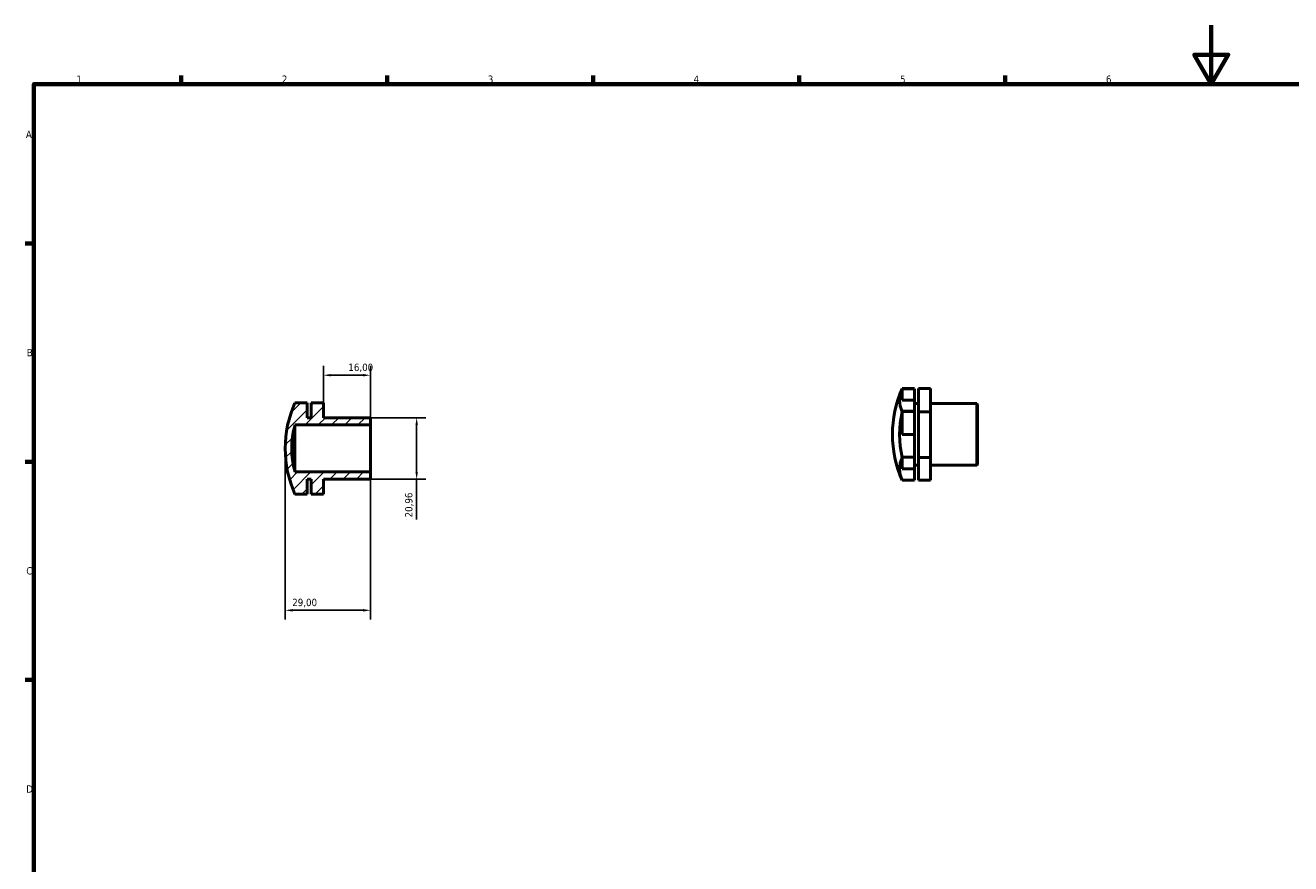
# Model space of a CAD drawing. Header units: millimetres. Extents: x 0 to 895, y 0 to 594.
# Tile 2 of 3: x 17 to 448, y 309 to 594. Entities that reach past the tile are written whole.
import ezdxf

# ---------------------------------------------------------------- set-up
doc = ezdxf.new("R2010")
doc.units = ezdxf.units.MM
for name, color, linetype, lineweight in [('Border (ISO)', 7, 'Continuous', 70), ('Dimension (ISO)', 7, 'Continuous', 25), ('Hatch (ISO)', 7, 'Continuous', 18), ('Visible (ISO)', 7, 'Continuous', 50)]:
    doc.layers.add(name, color=color, linetype=linetype, lineweight=lineweight)
doc.styles.add('Note Text (ISO)', font='tahoma.ttf')
doc.dimstyles.new('Default (ISO)', dxfattribs={"dimtxt": 2.5, "dimasz": 2.5, "dimexe": 3.175, "dimexo": 0, "dimgap": 0.762, "dimtad": 1, "dimrnd": 1e-08, "dimzin": 0, "dimtxsty": 'Note Text (ISO)', "dimcen": 0.09, "dimdle": 10, "dimclrd": 256, "dimclre": 256, "dimclrt": 232, "dimazin": 0, "dimtfac": 1.40208, "dimtmove": 0, "dimatfit": 3, "dimfxl": 1, "dimtolj": 1, "dimtzin": 0, "dimlwd": -1, "dimlwe": -1, "dimarcsym": 0})

# ---------------------------------------------------------------- blocks, each defined once
blk = doc.blocks.new('Borders Default Border')
at = {"layer": 'Border (ISO)'}
for p, q in [((70.08, 574), (70.08, 576.9)), ((140.17, 574), (140.17, 576.9)), ((210.25, 574), (210.25, 576.9)), ((280.33, 574), (280.33, 576.9)), ((350.42, 574), (350.42, 576.9)), ((20, 519.75), (17.1, 519.75)), ((20, 445.5), (17.1, 445.5)), ((20, 371.25), (17.1, 371.25))]:
    blk.add_line(p, q, dxfattribs=at)
at = {"layer": 'Border (ISO)', "flags": 128}
for points in [[(420.5, 594), (420.5, 574), (414.73, 584), (426.27, 584), (420.5, 574)], [(20, 20), (20, 574), (821, 574), (821, 20), (20, 20)]]:
    blk.add_lwpolyline(points, dxfattribs=at)
at = {"layer": 'Border (ISO)', "color": 232, "true_color": 0xca0064, "char_height": 2.5, "attachment_point": 7, "style": 'Note Text (ISO)'}
for s, insert in [('1', (34.48, 574.4)), ('2', (104.37, 574.4)), ('3', (174.43, 574.35)), ('4', (244.42, 574.4)), ('5', (314.64, 574.35)), ('6', (384.66, 574.35)), ('A', (17.29, 555.62)), ('B', (17.59, 481.37)), ('C', (17.43, 407.08)), ('D', (17.43, 332.88))]:
    blk.add_mtext(s, dxfattribs=dict(at, insert=insert))
blk = doc.blocks.new('*D7')
at = {"layer": 'Defpoints', "color": 0, "transparency": 16777216}
for p in [(134.21, 460.48), (134.21, 439.52), (150.21, 439.52)]:
    blk.add_point(p, dxfattribs=at)
at = {"layer": 'Dimension (ISO)', "transparency": 16777216}
for p, q in [((134.21, 460.48), (153.38, 460.48)), ((150.21, 457.98), (150.21, 442.02)), ((134.21, 439.52), (153.38, 439.52)), ((150.21, 439.52), (150.21, 425.78))]:
    blk.add_line(p, q, dxfattribs=at)
for points in [[(149.79, 457.98), (150.63, 457.98), (150.21, 460.48)], [(149.79, 442.02), (150.63, 442.02), (150.21, 439.52)]]:
    blk.add_solid(points, dxfattribs=at)
at = {"layer": 'Dimension (ISO)', "color": 232, "true_color": 0xca0064, "transparency": 16777216, "insert": (146.27, 426.54), "char_height": 2.5, "attachment_point": 1, "rotation": 90, "style": 'Note Text (ISO)'}
blk.add_mtext('\\A1;20,96', dxfattribs=at)
blk = doc.blocks.new('*D8')
at = {"layer": 'Defpoints', "color": 0, "transparency": 16777216}
for p in [(105.5, 450), (134.5, 442), (105.5, 394.94)]:
    blk.add_point(p, dxfattribs=at)
at = {"layer": 'Dimension (ISO)', "transparency": 16777216}
for p, q in [((105.5, 450), (105.5, 391.76)), ((134.5, 442), (134.5, 391.76)), ((132, 394.94), (108, 394.94))]:
    blk.add_line(p, q, dxfattribs=at)
for points in [[(108, 395.36), (108, 394.52), (105.5, 394.94)], [(132, 395.36), (132, 394.52), (134.5, 394.94)]]:
    blk.add_solid(points, dxfattribs=at)
at = {"layer": 'Dimension (ISO)', "color": 232, "true_color": 0xca0064, "transparency": 16777216, "insert": (107.89, 398.87), "char_height": 2.5, "attachment_point": 1, "style": 'Note Text (ISO)'}
blk.add_mtext('\\A1;29,00', dxfattribs=at)
blk = doc.blocks.new('*D9')
at = {"layer": 'Defpoints', "color": 0, "transparency": 16777216}
for p in [(134.5, 474.93), (118.5, 465.56), (134.5, 458)]:
    blk.add_point(p, dxfattribs=at)
at = {"layer": 'Dimension (ISO)', "transparency": 16777216}
for p, q in [((118.5, 465.56), (118.5, 478.11)), ((134.5, 458), (134.5, 478.11)), ((121, 474.93), (132, 474.93))]:
    blk.add_line(p, q, dxfattribs=at)
for points in [[(121, 475.35), (121, 474.52), (118.5, 474.93)], [(132, 475.35), (132, 474.52), (134.5, 474.93)]]:
    blk.add_solid(points, dxfattribs=at)
at = {"layer": 'Dimension (ISO)', "color": 232, "true_color": 0xca0064, "transparency": 16777216, "insert": (126.98, 478.87), "char_height": 2.5, "attachment_point": 1, "style": 'Note Text (ISO)'}
blk.add_mtext('\\A1;16,00', dxfattribs=at)

msp = doc.modelspace()

# ---------------------------------------------------------------- hatches: boundary and pattern name
at = {"layer": 'Hatch (ISO)'}
h = msp.add_hatch(dxfattribs=at)
h.set_pattern_fill('ANSI31', color=256, scale=25.4, style=0)
h.set_pattern_definition([(45, (0, 0), (-2.245064, 2.245064), [])])
edge = h.paths.add_edge_path()
edge.add_line((134.5, 460.188), (134.21, 460.478))
edge.add_line((134.21, 460.478), (118.5, 460.478))
edge.add_line((118.5, 460.478), (118.5, 465.561))
edge.add_line((118.5, 465.561), (114.357, 465.561))
edge.add_line((114.357, 465.561), (114.357, 460.478))
edge.add_line((114.357, 460.478), (112.976, 460.478))
edge.add_line((112.976, 460.478), (112.976, 465.525))
edge.add_line((112.976, 465.525), (108.833, 465.525))
edge.add_line((108.833, 465.525), (108.833, 465.561))
edge.add_line((108.833, 465.561), (108.821, 465.561))
edge.add_ellipse((143.615, 450), major_axis=(-34.794, 15.56), ratio=1, start_angle=0, end_angle=48.19023)
edge.add_line((108.821, 434.44), (108.833, 434.44))
edge.add_line((108.833, 434.44), (108.833, 434.475))
edge.add_line((108.833, 434.475), (112.976, 434.475))
edge.add_line((112.976, 434.475), (112.976, 439.523))
edge.add_line((112.976, 439.523), (114.357, 439.523))
edge.add_line((114.357, 439.523), (114.357, 434.44))
edge.add_line((114.357, 434.44), (118.5, 434.44))
edge.add_line((118.5, 434.44), (118.5, 439.523))
edge.add_line((118.5, 439.523), (134.21, 439.523))
edge.add_line((134.21, 439.523), (134.5, 439.813))
edge.add_line((134.5, 439.813), (134.5, 442))
edge.add_line((134.5, 442), (108.833, 442))
edge.add_ellipse((136.502, 450), major_axis=(-27.669, -8), ratio=1, start_angle=327.74702, end_angle=360, ccw=False)
edge.add_line((108.833, 458), (134.5, 458))
edge.add_line((134.5, 458), (134.5, 460.188))

# ---------------------------------------------------------------- linework, layer by layer
at = {"layer": 'Visible (ISO)'}
for p, q in [((315.365, 470.364), (315.365, 466.481)), ((315.365, 470.364), (319.507, 470.364)), ((319.507, 470.364), (315.365, 470.364)), ((315.365, 470.364), (315.365, 470.364)), ((319.507, 470.319), (315.365, 470.319)), ((319.507, 470.364), (319.507, 470.364)), ((319.507, 466.481), (319.507, 470.319)), ((325.031, 470.364), (320.888, 470.364)), ((320.888, 470.364), (320.888, 462.528)), ((325.031, 462.528), (325.031, 470.364)), ((108.833, 465.561), (108.821, 465.561)), ((108.833, 465.588), (112.976, 465.588)), ((108.833, 465.588), (108.833, 465.588)), ((112.976, 465.588), (108.833, 465.588)), ((108.833, 465.588), (108.833, 465.588)), ((108.833, 465.525), (108.833, 465.561)), ((112.976, 465.543), (108.833, 465.543)), ((112.976, 465.525), (108.833, 465.525)), ((112.976, 465.588), (112.976, 465.588)), ((112.976, 465.525), (112.976, 465.543)), ((112.976, 460.478), (112.976, 465.525)), ((118.5, 465.561), (114.357, 465.561)), ((114.357, 465.561), (114.357, 460.478)), ((118.5, 460.478), (118.5, 465.561)), ((315.365, 466.481), (319.507, 466.481)), ((319.507, 466.481), (319.507, 462.667)), ((319.507, 465.254), (320.888, 465.254)), ((325.031, 465.254), (340.741, 465.254)), ((340.741, 444.299), (340.741, 465.254)), ((341.031, 464.964), (340.741, 465.254)), ((341.031, 464.964), (341.031, 444.589)), ((319.507, 462.667), (315.365, 462.667)), ((315.365, 462.667), (315.365, 462.666)), ((315.365, 462.666), (319.507, 462.666)), ((315.365, 462.666), (315.365, 462.666)), ((319.507, 462.666), (315.365, 462.666)), ((315.365, 462.574), (315.365, 462.528)), ((319.507, 462.574), (315.365, 462.574)), ((315.365, 462.528), (315.365, 462.527)), ((315.365, 462.527), (315.365, 454.803)), ((319.507, 462.666), (319.507, 462.667)), ((319.507, 462.666), (319.507, 462.574)), ((319.507, 462.666), (319.507, 462.666)), ((319.507, 454.803), (319.507, 462.574)), ((325.031, 462.528), (320.888, 462.528)), ((320.888, 462.528), (320.888, 446.94)), ((325.031, 446.94), (325.031, 462.528)), ((108.833, 458), (134.5, 458)), ((108.833, 442), (108.833, 458)), ((114.357, 460.478), (112.976, 460.478)), ((134.21, 460.478), (118.5, 460.478)), ((134.5, 460.188), (134.21, 460.478)), ((134.5, 458), (134.5, 460.188)), ((134.5, 442), (134.5, 458)), ((315.365, 454.803), (319.507, 454.803)), ((319.507, 454.803), (319.507, 447.079)), ((319.507, 447.079), (315.365, 447.079)), ((315.365, 447.079), (315.365, 447.078)), ((315.365, 447.078), (319.507, 447.078)), ((319.507, 447.078), (315.365, 447.078)), ((315.365, 447.078), (315.365, 447.078)), ((315.365, 447.032), (315.365, 446.94)), ((319.507, 447.032), (315.365, 447.032)), ((315.365, 446.94), (315.365, 446.939)), ((315.365, 446.939), (315.365, 443.098)), ((319.507, 447.078), (319.507, 447.079)), ((319.507, 447.078), (319.507, 447.032)), ((319.507, 447.078), (319.507, 447.078)), ((319.507, 443.098), (319.507, 447.032)), ((319.507, 444.299), (320.888, 444.299)), ((325.031, 446.94), (320.888, 446.94)), ((320.888, 446.94), (320.888, 439.188)), ((325.031, 439.188), (325.031, 446.94)), ((325.031, 444.299), (340.741, 444.299)), ((341.031, 444.589), (340.741, 444.299)), ((134.5, 442), (108.833, 442)), ((112.976, 434.475), (112.976, 439.523)), ((112.976, 439.523), (114.357, 439.523)), ((114.357, 439.523), (114.357, 434.44)), ((118.5, 434.44), (118.5, 439.523)), ((118.5, 439.523), (134.21, 439.523)), ((134.21, 439.523), (134.5, 439.813)), ((134.5, 439.813), (134.5, 442)), ((315.365, 443.098), (319.507, 443.098)), ((315.365, 439.233), (315.365, 439.188)), ((319.507, 439.233), (315.365, 439.233)), ((319.507, 439.188), (315.365, 439.188)), ((319.507, 439.188), (315.365, 439.188)), ((315.365, 439.188), (315.365, 439.188)), ((319.507, 443.098), (319.507, 439.233)), ((319.507, 439.188), (319.507, 439.188)), ((325.031, 439.188), (320.888, 439.188)), ((108.821, 434.44), (108.833, 434.44)), ((108.833, 434.44), (108.833, 434.475)), ((108.833, 434.475), (112.976, 434.475)), ((108.833, 434.44), (108.833, 434.412)), ((114.357, 434.44), (118.5, 434.44)), ((114.357, 434.44), (114.357, 434.412)), ((118.5, 434.412), (114.357, 434.412)), ((118.5, 434.412), (118.5, 434.44))]:
    msp.add_line(p, q, dxfattribs=at)
for centre, radius, start, end in [((350.146, 454.776), 38.115, 155.90488, 204.09512), ((143.615, 450), 38.115, 155.90488, 204.09512), ((136.502, 450), 28.802, 163.87351, 196.12649)]:
    msp.add_arc(centre, radius, start, end, dxfattribs=at)
for centre, ratio, start_param, end_param in [((350.146, 466.446), 0.5027026, 6.0627576, 6.503613), ((350.146, 466.488), 0.4972926, 6.0627576, 6.0643481), ((350.146, 454.734), 0.9999951, 6.0627576, 6.503613), ((350.146, 443.064), 0.4972926, 6.0627576, 6.503613), ((143.615, 438.288), 0.4972926, 0.2188372, 0.2204277)]:
    msp.add_ellipse(centre, major_axis=(-35.644, 0), ratio=ratio, start_param=start_param, end_param=end_param, dxfattribs=at)

# ---------------------------------------------------------------- block references
msp.add_blockref('Borders Default Border', (0, 0))

# ---------------------------------------------------------------- dimensions: what is measured, and where the dimension line sits
at = {"layer": 'Dimension (ISO)'}
for base, p1, p2, angle, override, picture, middle in [((134.5, 474.933), (118.5, 465.561), (134.5, 458), 180, {"dimdec": 2, "dimtp": 0, "dimtm": 0, "dimtdec": 2, "dimtofl": 0, "dimatfit": 1}, '*D9', (131, 474.933)), ((150.21, 439.522660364), (134.21, 460.477660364), (134.21, 439.522660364), 90, {"dimdec": 2, "dimtp": 0, "dimtm": 0, "dimtdec": 2, "dimtofl": 0, "dimatfit": 2}, '*D7', (150.21, 430.670660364)), ((105.5, 394.939), (134.5, 442), (105.5, 450), 180, {"dimdec": 2, "dimtp": 0, "dimtm": 0, "dimtdec": 2, "dimtofl": 0, "dimatfit": 1}, '*D8', (112, 394.939))]:
    dim = msp.add_linear_dim(base=base, p1=p1, p2=p2, angle=angle, dimstyle='Default (ISO)', override=override, dxfattribs=at)
    dim.commit()
    dim.dimension.update_dxf_attribs({"geometry": picture, "text_midpoint": middle, "dimtype": 160})

doc.saveas('drawing.dxf')
